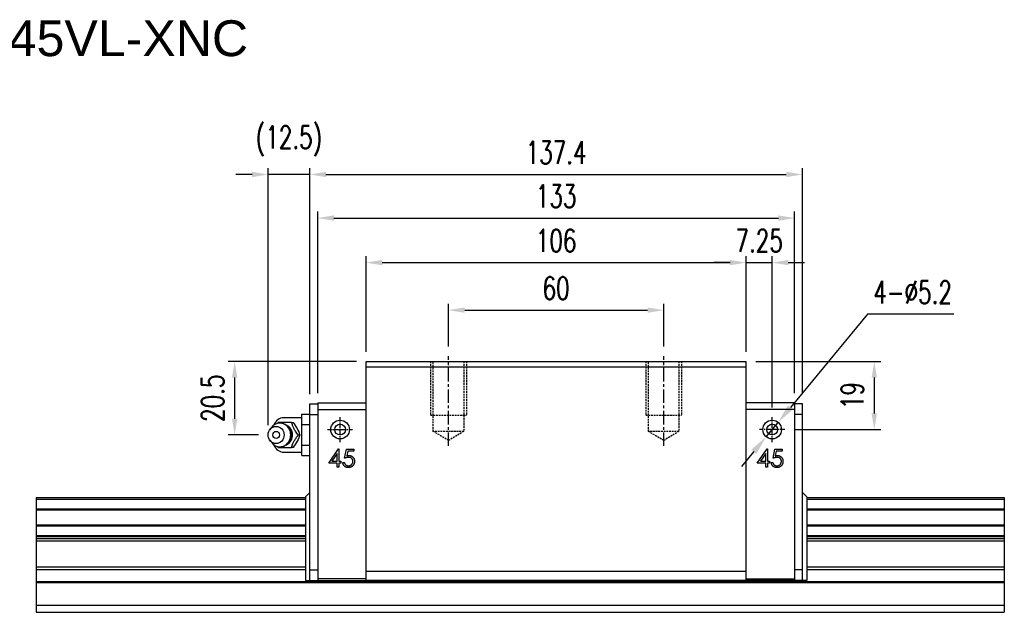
# Model space of a CAD drawing. Header units: millimetres. Extents: x 108 to 570, y 175 to 342.
# Tile 2 of 2: x 295 to 570, y 177 to 342. Entities that reach past the tile are written whole.
import ezdxf

# ---------------------------------------------------------------- set-up
doc = ezdxf.new("R2010")
doc.units = ezdxf.units.MM
doc.linetypes.add('CENTER', pattern=[2, 1.25, -0.25, 0.25, -0.25])
doc.linetypes.add('DASHED', pattern=[0.75, 0.5, -0.25])
for name, color, linetype in [('2', 7, 'Continuous'), ('DIM', 4, 'Continuous'), ('HID', 2, 'DASHED'), ('OUT', 3, 'Continuous'), ('中心線', 1, 'CENTER')]:
    doc.layers.add(name, color=color, linetype=linetype)
doc.styles.add('DIM-7', font='SIMPLEX.shx', dxfattribs={"width": 0.7, "bigfont": 'chineset.shx'})
doc.styles.get("Standard").update_dxf_attribs({"font": 'arial.ttf'})
doc.dimstyles.new('CNS', dxfattribs={"dimscale": 0.56, "dimtxt": 3.5, "dimasz": 2.5, "dimexe": 1, "dimexo": 1.5, "dimgap": 0.09, "dimtad": 0, "dimdsep": 46, "dimtxsty": 'DIM-7', "dimcen": 0.09, "dimclrd": 4, "dimclre": 4, "dimclrt": 4, "dimadec": 0, "dimazin": 0, "dimtfac": 1, "dimtix": 1, "dimtmove": 2, "dimatfit": 3, "dimfxl": 1, "dimtvp": 0.971429, "dimtolj": 1, "dimarcsym": 0})
doc.dimstyles.new('CNS孔位1', dxfattribs={"dimtxt": 3.5, "dimasz": 3, "dimexe": 1, "dimexo": 1, "dimtad": 0, "dimtoh": 1, "dimdsep": 46, "dimtxsty": 'DIM-7', "dimcen": 0, "dimclrd": 4, "dimclre": 4, "dimclrt": 4, "dimadec": 0, "dimazin": 0, "dimtfac": 1, "dimtmove": 0, "dimatfit": 3, "dimfxl": 1, "dimtvp": 0.971429, "dimtolj": 1, "dimarcsym": 0})

# ---------------------------------------------------------------- blocks, each defined once
blk = doc.blocks.new('*D55')
at = {"layer": 'DEFPOINTS', "color": 0}
for p in [(511.15, 286.88), (378.16, 235.35), (511.15, 235.35)]:
    blk.add_point(p, dxfattribs=at)
at = {"layer": 'DIM', "color": 4, "lineweight": -2}
for p, q in [((378.16, 238.05), (378.16, 288.68)), ((511.15, 238.05), (511.15, 288.68)), ((382.66, 286.88), (506.65, 286.88))]:
    blk.add_line(p, q, dxfattribs=at)
at = {"layer": 'DIM', "color": 4}
for points in [[(382.66, 287.63), (382.66, 286.13), (378.16, 286.88)], [(506.65, 287.63), (506.65, 286.13), (511.15, 286.88)]]:
    blk.add_solid(points, dxfattribs=at)
at = {"layer": 'DIM', "color": 4, "insert": (444.65, 293), "char_height": 6.3, "attachment_point": 5, "style": 'DIM-7'}
blk.add_mtext('\\A1;133', dxfattribs=at)
blk = doc.blocks.new('*D56')
at = {"layer": 'DEFPOINTS', "color": 0}
for p in [(364.34, 299.05), (375.96, 235.05), (364.34, 226.35)]:
    blk.add_point(p, dxfattribs=at)
at = {"layer": 'DIM', "color": 4, "lineweight": -2}
for p, q in [((364.34, 229.05), (364.34, 300.85)), ((375.96, 237.75), (375.96, 300.85)), ((359.84, 299.05), (355.34, 299.05)), ((375.96, 299.05), (364.34, 299.05)), ((380.46, 299.05), (384.96, 299.05))]:
    blk.add_line(p, q, dxfattribs=at)
at = {"layer": 'DIM', "color": 4}
for points in [[(359.84, 299.8), (359.84, 298.3), (364.34, 299.05)], [(380.46, 299.8), (380.46, 298.3), (375.96, 299.05)]]:
    blk.add_solid(points, dxfattribs=at)
at = {"layer": 'DIM', "color": 4, "insert": (370.15, 308.38), "char_height": 6.3, "attachment_point": 5, "style": 'DIM-7'}
blk.add_mtext('\\A1;(12.5)', dxfattribs=at)
blk = doc.blocks.new('*D49')
at = {"layer": 'DEFPOINTS', "color": 0}
for p in [(391.65, 246.85), (354.99, 226.35), (364.34, 226.35)]:
    blk.add_point(p, dxfattribs=at)
at = {"layer": 'DIM', "color": 4, "lineweight": -2}
for p, q in [((388.95, 246.85), (353.19, 246.85)), ((354.99, 242.35), (354.99, 230.85)), ((361.64, 226.35), (353.19, 226.35))]:
    blk.add_line(p, q, dxfattribs=at)
at = {"layer": 'DIM', "color": 4}
for points in [[(354.24, 242.35), (355.74, 242.35), (354.99, 246.85)], [(354.24, 230.85), (355.74, 230.85), (354.99, 226.35)]]:
    blk.add_solid(points, dxfattribs=at)
at = {"layer": 'DIM', "color": 4, "insert": (348.87, 236.6), "char_height": 6.3, "attachment_point": 5, "rotation": 90, "style": 'DIM-7'}
blk.add_mtext('\\A1;20.5', dxfattribs=at)
blk = doc.blocks.new('*D57')
at = {"layer": 'DEFPOINTS', "color": 0}
for p in [(497.65, 274.45), (391.65, 246.85), (497.65, 246.85)]:
    blk.add_point(p, dxfattribs=at)
at = {"layer": 'DIM', "color": 4, "lineweight": -2}
for p, q in [((391.65, 249.55), (391.65, 276.25)), ((497.65, 249.55), (497.65, 276.25)), ((396.15, 274.45), (493.15, 274.45))]:
    blk.add_line(p, q, dxfattribs=at)
at = {"layer": 'DIM', "color": 4}
for points in [[(396.15, 275.2), (396.15, 273.7), (391.65, 274.45)], [(493.15, 275.2), (493.15, 273.7), (497.65, 274.45)]]:
    blk.add_solid(points, dxfattribs=at)
at = {"layer": 'DIM', "color": 4, "insert": (444.65, 280.57), "char_height": 6.3, "attachment_point": 5, "style": 'DIM-7'}
blk.add_mtext('\\A1;106', dxfattribs=at)
blk = doc.blocks.new('*D58')
at = {"layer": 'DEFPOINTS', "color": 0}
for p in [(504.9, 274.45), (497.65, 246.85), (504.9, 231.35)]:
    blk.add_point(p, dxfattribs=at)
at = {"layer": 'DIM', "color": 4, "lineweight": -2}
for p, q in [((497.65, 249.55), (497.65, 276.25)), ((504.9, 234.05), (504.9, 276.25)), ((493.15, 274.45), (488.65, 274.45)), ((497.65, 274.45), (504.9, 274.45)), ((509.4, 274.45), (513.9, 274.45))]:
    blk.add_line(p, q, dxfattribs=at)
at = {"layer": 'DIM', "color": 4}
for points in [[(493.15, 275.2), (493.15, 273.7), (497.65, 274.45)], [(509.4, 275.2), (509.4, 273.7), (504.9, 274.45)]]:
    blk.add_solid(points, dxfattribs=at)
at = {"layer": 'DIM', "color": 4, "insert": (501.28, 280.57), "char_height": 6.3, "attachment_point": 5, "style": 'DIM-7'}
blk.add_mtext('\\A1;7.25', dxfattribs=at)
blk = doc.blocks.new('*D59')
at = {"layer": 'DEFPOINTS', "color": 0}
for p in [(474.65, 261.18), (414.65, 248.35), (474.65, 248.35)]:
    blk.add_point(p, dxfattribs=at)
at = {"layer": 'DIM', "color": 4, "lineweight": -2}
for p, q in [((414.65, 251.05), (414.65, 262.98)), ((419.15, 261.18), (470.15, 261.18)), ((474.65, 251.05), (474.65, 262.98))]:
    blk.add_line(p, q, dxfattribs=at)
at = {"layer": 'DIM', "color": 4}
for points in [[(419.15, 261.93), (419.15, 260.43), (414.65, 261.18)], [(470.15, 261.93), (470.15, 260.43), (474.65, 261.18)]]:
    blk.add_solid(points, dxfattribs=at)
at = {"layer": 'DIM', "color": 4, "insert": (444.65, 267.3), "char_height": 6.3, "attachment_point": 5, "style": 'DIM-7'}
blk.add_mtext('\\A1;60', dxfattribs=at)
blk = doc.blocks.new('*D60')
at = {"layer": 'DEFPOINTS', "color": 0}
for p in [(497.65, 246.85), (508.4, 227.85), (533.39, 227.85)]:
    blk.add_point(p, dxfattribs=at)
at = {"layer": 'DIM', "color": 4, "lineweight": -2}
for p, q in [((500.35, 246.85), (535.19, 246.85)), ((533.39, 242.35), (533.39, 232.35)), ((511.1, 227.85), (535.19, 227.85))]:
    blk.add_line(p, q, dxfattribs=at)
at = {"layer": 'DIM', "color": 4}
for points in [[(532.64, 242.35), (534.14, 242.35), (533.39, 246.85)], [(532.64, 232.35), (534.14, 232.35), (533.39, 227.85)]]:
    blk.add_solid(points, dxfattribs=at)
at = {"layer": 'DIM', "color": 4, "insert": (527.27, 237.35), "char_height": 6.3, "attachment_point": 5, "rotation": 90, "style": 'DIM-7'}
blk.add_mtext('\\A1;19', dxfattribs=at)
blk = doc.blocks.new('*D54')
at = {"layer": 'DEFPOINTS', "color": 0}
for p in [(513.35, 299.05), (375.96, 235.05), (513.35, 235.05)]:
    blk.add_point(p, dxfattribs=at)
at = {"layer": 'DIM', "color": 4, "lineweight": -2}
for p, q in [((375.96, 237.75), (375.96, 300.85)), ((513.35, 237.75), (513.35, 300.85)), ((380.46, 299.05), (508.85, 299.05))]:
    blk.add_line(p, q, dxfattribs=at)
at = {"layer": 'DIM', "color": 4}
for points in [[(380.46, 299.8), (380.46, 298.3), (375.96, 299.05)], [(508.85, 299.8), (508.85, 298.3), (513.35, 299.05)]]:
    blk.add_solid(points, dxfattribs=at)
at = {"layer": 'DIM', "color": 4, "insert": (444.65, 305.17), "char_height": 6.3, "attachment_point": 5, "style": 'DIM-7'}
blk.add_mtext('\\A1;137.4', dxfattribs=at)
blk = doc.blocks.new('*D61')
at = {"color": 4, "lineweight": -2}
for p, q in [((531.52, 260.05), (510, 234.02)), ((555.54, 260.05), (531.52, 260.05)), ((503.25, 225.85), (506.56, 229.86)), ((499.81, 221.69), (496.37, 217.52))]:
    blk.add_line(p, q, dxfattribs=at)
at = {"color": 4}
for points in [[(509.31, 234.59), (510.7, 233.44), (506.56, 229.86)], [(499.11, 222.26), (500.5, 221.11), (503.25, 225.85)]]:
    blk.add_solid(points, dxfattribs=at)
at = {"layer": 'DEFPOINTS', "color": 0}
for p in [(506.56, 229.86), (503.25, 225.85)]:
    blk.add_point(p, dxfattribs=at)
at = {"color": 4, "insert": (544.09, 266.17), "char_height": 6.3, "attachment_point": 5, "style": 'DIM-7'}
blk.add_mtext('\\A1;4-∅5.2', dxfattribs=at)

msp = doc.modelspace()

# ---------------------------------------------------------------- linework, layer by layer
at = {"layer": '2', "color": 3, "linetype": 'Continuous'}
for p, q in [((378.155, 235.351), (391.655, 235.351)), ((378.155, 235.351), (378.155, 185.751)), ((378.155, 233.451), (391.655, 233.451)), ((511.154, 235.351), (497.655, 235.351)), ((511.154, 233.451), (497.655, 233.451)), ((511.154, 235.351), (511.154, 185.751)), ((299.655, 208.851), (374.755, 208.851)), ((299.655, 208.851), (299.655, 176.851)), ((514.554, 208.851), (569.655, 208.851)), ((569.655, 208.851), (569.655, 176.851)), ((299.655, 208.427), (374.755, 208.427)), ((514.554, 208.427), (569.655, 208.427)), ((299.655, 205.715), (374.755, 205.715)), ((299.655, 205.421), (374.755, 205.421)), ((514.554, 205.715), (569.655, 205.715)), ((514.554, 205.421), (569.655, 205.421)), ((299.655, 201.281), (374.755, 201.281)), ((299.655, 200.988), (374.755, 200.988)), ((514.554, 201.281), (569.655, 201.281)), ((514.554, 200.988), (569.655, 200.988)), ((299.655, 198.276), (374.755, 198.276)), ((299.655, 197.998), (374.755, 197.998)), ((514.554, 198.276), (569.655, 198.276)), ((514.554, 197.998), (569.655, 197.998)), ((299.655, 197.497), (374.755, 197.497)), ((299.655, 196.79), (374.755, 196.79)), ((514.554, 197.497), (569.655, 197.497)), ((514.554, 196.79), (569.655, 196.79)), ((299.655, 189.516), (374.755, 189.516)), ((514.554, 189.516), (569.655, 189.516)), ((299.655, 188.809), (374.755, 188.809)), ((514.554, 188.809), (569.655, 188.809)), ((299.655, 185.498), (569.655, 185.498)), ((299.655, 185.144), (569.655, 185.144)), ((391.655, 186.151), (378.155, 186.151)), ((378.155, 185.751), (391.655, 185.751)), ((497.655, 186.151), (511.154, 186.151)), ((511.154, 185.751), (497.655, 185.751)), ((299.655, 178.851), (569.655, 178.851)), ((299.655, 176.851), (569.655, 176.851))]:
    msp.add_line(p, q, dxfattribs=at)
at = {"layer": 'HID', "color": 6}
for p, q in [((409.655, 246.851), (409.655, 231.851)), ((419.655, 246.851), (419.655, 231.851)), ((469.655, 246.851), (469.655, 231.851)), ((479.655, 246.851), (479.655, 231.851)), ((409.655, 231.851), (419.655, 231.851)), ((469.655, 231.851), (479.655, 231.851))]:
    msp.add_line(p, q, dxfattribs=at)
at = {"layer": 'HID'}
for p, q in [((410.405, 227.351), (410.405, 246.851)), ((418.905, 246.851), (418.905, 227.351)), ((470.405, 227.351), (470.405, 246.851)), ((478.905, 246.851), (478.905, 227.351)), ((414.655, 224.798), (410.405, 227.351)), ((418.905, 227.351), (410.405, 227.351)), ((418.905, 227.351), (414.655, 224.798)), ((474.655, 224.798), (470.405, 227.351)), ((478.905, 227.351), (470.405, 227.351)), ((478.905, 227.351), (474.655, 224.798))]:
    msp.add_line(p, q, dxfattribs=at)
at = {"layer": 'OUT'}
for p, q in [((391.655, 185.751), (391.655, 246.851)), ((391.655, 246.851), (497.655, 246.851)), ((497.655, 245.301), (391.655, 245.301)), ((497.655, 185.751), (497.655, 246.851)), ((375.955, 235.051), (378.155, 235.051)), ((375.955, 185.751), (375.955, 235.051)), ((513.354, 235.051), (511.154, 235.051)), ((513.354, 185.751), (513.354, 235.051)), ((375.955, 232.051), (378.155, 232.051)), ((513.354, 232.051), (511.154, 232.051)), ((374.755, 209.118), (375.955, 210.318)), ((374.755, 209.118), (374.755, 185.751)), ((514.554, 209.118), (513.354, 210.318)), ((514.554, 209.118), (514.554, 185.751)), ((375.955, 188.751), (378.155, 188.751)), ((497.655, 188.251), (391.655, 188.251)), ((513.354, 188.751), (511.154, 188.751)), ((374.755, 185.751), (378.155, 185.751)), ((497.655, 185.751), (391.655, 185.751)), ((514.554, 185.751), (511.154, 185.751))]:
    msp.add_line(p, q, dxfattribs=at)
at = {"layer": 'OUT', "color": 3, "linetype": 'Continuous'}
for p, q in [((373.755, 231.151), (368.755, 231.151)), ((373.755, 229.238), (373.755, 232.125)), ((373.755, 232.125), (375.955, 232.125)), ((365.135, 228.31), (364.771, 227.776)), ((373.755, 223.465), (373.755, 229.238)), ((373.755, 229.238), (375.955, 229.238)), ((364.771, 224.927), (365.135, 224.392)), ((373.755, 220.578), (373.755, 223.465)), ((373.755, 223.465), (375.955, 223.465)), ((368.755, 221.551), (373.755, 221.551)), ((373.755, 220.578), (375.955, 220.578))]:
    msp.add_line(p, q, dxfattribs=at)
at = {"layer": 'OUT', "linetype": 'Continuous', "lineweight": 25}
for p, q in [((382.905, 227.851), (385.905, 227.851)), ((506.404, 227.851), (503.404, 227.851)), ((381.251, 218.505), (383.981, 222.48)), ((383.981, 222.48), (384.072, 222.48)), ((384.072, 222.48), (384.072, 219.018)), ((500.75, 218.505), (503.48, 222.48)), ((503.48, 222.48), (503.571, 222.48)), ((503.571, 222.48), (503.571, 219.018)), ((383.623, 221.19), (382.133, 219.018)), ((383.623, 219.018), (383.623, 221.19)), ((385.674, 219.851), (386.187, 222.351)), ((386.187, 222.351), (388.239, 222.351)), ((386.538, 221.839), (386.268, 220.523)), ((388.239, 221.839), (386.538, 221.839)), ((388.239, 222.351), (388.239, 221.839)), ((503.122, 221.19), (501.632, 219.018)), ((503.122, 219.018), (503.122, 221.19)), ((505.173, 219.851), (505.686, 222.351)), ((505.686, 222.351), (507.738, 222.351)), ((506.037, 221.839), (505.767, 220.523)), ((507.738, 221.839), (506.037, 221.839)), ((507.738, 222.351), (507.738, 221.839)), ((383.623, 218.505), (381.251, 218.505)), ((382.133, 219.018), (383.623, 219.018)), ((383.623, 217.351), (383.623, 218.505)), ((384.072, 217.351), (383.623, 217.351)), ((384.072, 219.018), (384.649, 219.018)), ((384.072, 218.505), (384.072, 217.351)), ((384.649, 218.505), (384.072, 218.505)), ((384.649, 219.018), (384.649, 218.505)), ((385.162, 218.633), (385.61, 218.633)), ((503.122, 218.505), (500.75, 218.505)), ((501.632, 219.018), (503.122, 219.018)), ((503.122, 217.351), (503.122, 218.505)), ((503.571, 217.351), (503.122, 217.351)), ((503.571, 219.018), (504.148, 219.018)), ((503.571, 218.505), (503.571, 217.351)), ((504.148, 218.505), (503.571, 218.505)), ((504.148, 219.018), (504.148, 218.505)), ((504.661, 218.633), (505.109, 218.633))]:
    msp.add_line(p, q, dxfattribs=at)
for centre, radius in [((384.405, 227.851), 2.6), ((384.405, 227.851), 1.5), ((504.904, 227.851), 2.6), ((504.904, 227.851), 1.5)]:
    msp.add_circle(centre, radius, dxfattribs=at)
at = {"layer": 'OUT', "color": 3, "linetype": 'Continuous'}
for centre, start, end in [((368.755, 228.151), 89.99998, 161.42204), ((368.755, 224.551), 198.57796, 270.00002)]:
    msp.add_arc(centre, 3, start, end, dxfattribs=at)
for major_axis in [(0, -2.4), (0, -1)]:
    msp.add_ellipse((366.556, 226.351), major_axis=major_axis, ratio=0.9238797, dxfattribs=at)
for centre, major_axis, start_param, end_param in [((367.589, 226.351), (0, -3.3), 3.1415926, 4.0769035), ((367.589, 226.351), (0, 3.3), 3.1415924, 6.2831851), ((368.404, 226.351), (0, 2.962), 3.5501962, 5.9235712), ((367.589, 226.351), (0, 3.3), 2.2063797, 3.1415927)]:
    msp.add_ellipse(centre, major_axis=major_axis, ratio=0.9238797, start_param=start_param, end_param=end_param, dxfattribs=at)
for points, degree in [([(367.146, 229.851), (367.063, 229.743), (366.979, 229.634), (366.897, 229.524)], 3), ([(367.704, 229.641), (367.671, 229.641), (367.638, 229.64), (367.605, 229.638)], 3), ([(370.879, 229.851), (371.294, 229.851)], 1), ([(372.746, 226.351), (373.161, 226.351)], 1), ([(366.916, 223.153), (366.992, 223.051), (367.069, 222.951), (367.146, 222.851)], 3), ([(371.294, 222.851), (370.879, 222.851)], 1)]:
    msp.add_open_spline(points, degree=degree, dxfattribs=at)
for points, knots in [([(370.879, 229.851), (370.161, 229.851), (369.392, 229.851), (368.085, 229.851), (367.598, 229.851), (367.146, 229.851)], [0, 0, 0, 0, 0.5, 0.5, 1, 1, 1, 1]), ([(370.889, 226.351), (370.889, 226.545), (370.855, 226.934), (370.698, 227.509), (370.436, 228.056), (370.077, 228.548), (369.631, 228.967), (369.118, 229.297), (368.555, 229.524), (368.11, 229.623), (367.862, 229.638), (367.813, 229.64)], [0, 0, 0, 0, 0.1161521, 0.236808, 0.3586102, 0.4812048, 0.6041259, 0.7268773, 0.8490241, 0.9702519, 1, 1, 1, 1]), ([(372.746, 226.351), (372.481, 226.697), (372.213, 227.052), (371.796, 227.681), (371.636, 227.949), (371.367, 228.477), (371.256, 228.739), (371.052, 229.285), (370.963, 229.571), (370.879, 229.851)], [0, 0, 0, 0, 0.316279, 0.316279, 0.5305075, 0.5305075, 0.7443494, 0.7443494, 1, 1, 1, 1]), ([(371.294, 229.851), (371.707, 229.304), (372.105, 228.719), (372.758, 227.497), (372.989, 226.902), (373.161, 226.352)], [0, 0, 0, 0, 0.5, 0.5, 1, 1, 1, 1]), ([(367.609, 223.059), (367.776, 223.056), (368.136, 223.08), (368.678, 223.219), (369.212, 223.458), (369.692, 223.787), (370.106, 224.192), (370.444, 224.663), (370.694, 225.186), (370.853, 225.756), (370.888, 226.148), (370.889, 226.351)], [0, 0, 0, 0, 0.0964375, 0.2102198, 0.3230723, 0.435208, 0.5469102, 0.658516, 0.7703944, 0.882914, 1, 1, 1, 1]), ([(370.879, 222.851), (370.983, 223.197), (371.093, 223.552), (371.348, 224.181), (371.474, 224.449), (371.767, 224.977), (371.936, 225.239), (372.315, 225.785), (372.531, 226.071), (372.746, 226.351)], [0, 0, 0, 0, 0.316279, 0.316279, 0.5305075, 0.5305075, 0.7443494, 0.7443494, 1, 1, 1, 1]), ([(373.161, 226.351), (372.99, 225.804), (372.763, 225.219), (372.113, 223.997), (371.709, 223.402), (371.294, 222.852)], [0, 0, 0, 0, 0.5, 0.5, 1, 1, 1, 1]), ([(367.146, 222.851), (367.605, 222.851), (368.099, 222.851), (369.448, 222.851), (370.171, 222.851), (370.879, 222.851)], [0, 0, 0, 0, 0.5, 0.5, 1, 1, 1, 1])]:
    msp.add_open_spline(points, degree=3, knots=knots, dxfattribs=at)
at = {"layer": 'OUT', "linetype": 'Continuous', "lineweight": 25}
for points, knots in [([(386.776, 220.108), (386.737, 220.107), (386.657, 220.105), (386.535, 220.093), (386.406, 220.072), (386.271, 220.044), (386.13, 220.008), (385.983, 219.964), (385.83, 219.911), (385.727, 219.872), (385.674, 219.851)], [0, 0, 0, 0, 0.102203, 0.2110233, 0.3250997, 0.4465021, 0.5737877, 0.7089007, 0.8503579, 1, 1, 1, 1]), ([(386.268, 220.523), (386.321, 220.538), (386.424, 220.566), (386.575, 220.598), (386.719, 220.617), (386.812, 220.619), (386.857, 220.621)], [0, 0, 0, 0, 0.2750684, 0.5329015, 0.7739735, 1, 1, 1, 1]), ([(387.982, 219.004), (387.981, 219.044), (387.979, 219.123), (387.964, 219.237), (387.938, 219.346), (387.902, 219.449), (387.856, 219.547), (387.799, 219.639), (387.732, 219.724), (387.654, 219.803), (387.57, 219.875), (387.476, 219.937), (387.376, 219.989), (387.27, 220.034), (387.156, 220.067), (387.035, 220.091), (386.908, 220.105), (386.821, 220.107), (386.776, 220.108)], [0, 0, 0, 0, 0.0653514, 0.127916, 0.1883602, 0.2472161, 0.3056301, 0.3637698, 0.4226609, 0.4826873, 0.5433002, 0.604118, 0.6649649, 0.7274135, 0.7914676, 0.8580554, 0.9270368, 1, 1, 1, 1]), ([(386.857, 220.621), (386.913, 220.619), (387.023, 220.617), (387.184, 220.594), (387.337, 220.558), (387.483, 220.508), (387.621, 220.444), (387.751, 220.364), (387.874, 220.27), (387.988, 220.163), (388.092, 220.044), (388.183, 219.917), (388.26, 219.782), (388.322, 219.638), (388.372, 219.486), (388.405, 219.326), (388.427, 219.158), (388.43, 219.043), (388.431, 218.985)], [0, 0, 0, 0, 0.0658076, 0.1293943, 0.1908941, 0.2512811, 0.310815, 0.370371, 0.4307683, 0.4928813, 0.5551039, 0.6160671, 0.677256, 0.7382598, 0.8007621, 0.8647776, 0.9310453, 1, 1, 1, 1]), ([(506.275, 220.108), (506.236, 220.107), (506.156, 220.105), (506.034, 220.093), (505.905, 220.072), (505.77, 220.044), (505.629, 220.008), (505.482, 219.964), (505.329, 219.911), (505.226, 219.872), (505.173, 219.851)], [0, 0, 0, 0, 0.102203, 0.2110233, 0.3250997, 0.4465021, 0.5737877, 0.7089007, 0.8503579, 1, 1, 1, 1]), ([(505.767, 220.523), (505.82, 220.538), (505.923, 220.566), (506.074, 220.598), (506.218, 220.617), (506.311, 220.619), (506.356, 220.621)], [0, 0, 0, 0, 0.2750684, 0.5329015, 0.7739735, 1, 1, 1, 1]), ([(507.481, 219.004), (507.48, 219.044), (507.478, 219.123), (507.463, 219.237), (507.437, 219.346), (507.401, 219.449), (507.355, 219.547), (507.298, 219.639), (507.231, 219.724), (507.153, 219.803), (507.069, 219.875), (506.975, 219.937), (506.875, 219.989), (506.769, 220.034), (506.655, 220.067), (506.534, 220.091), (506.407, 220.105), (506.32, 220.107), (506.275, 220.108)], [0, 0, 0, 0, 0.0653514, 0.127916, 0.1883602, 0.2472161, 0.3056301, 0.3637698, 0.4226609, 0.4826873, 0.5433002, 0.604118, 0.6649649, 0.7274135, 0.7914676, 0.8580554, 0.9270368, 1, 1, 1, 1]), ([(506.356, 220.621), (506.412, 220.619), (506.522, 220.617), (506.683, 220.594), (506.836, 220.558), (506.982, 220.508), (507.12, 220.444), (507.25, 220.364), (507.373, 220.27), (507.487, 220.163), (507.591, 220.044), (507.682, 219.917), (507.759, 219.782), (507.821, 219.638), (507.871, 219.486), (507.904, 219.326), (507.926, 219.158), (507.929, 219.043), (507.93, 218.985)], [0, 0, 0, 0, 0.0658076, 0.1293943, 0.1908941, 0.2512811, 0.310815, 0.370371, 0.4307683, 0.4928813, 0.5551039, 0.6160671, 0.677256, 0.7382598, 0.8007621, 0.8647776, 0.9310453, 1, 1, 1, 1]), ([(386.687, 217.223), (386.637, 217.224), (386.539, 217.226), (386.396, 217.246), (386.257, 217.276), (386.126, 217.319), (386, 217.374), (385.88, 217.443), (385.765, 217.522), (385.659, 217.615), (385.56, 217.716), (385.472, 217.826), (385.393, 217.943), (385.325, 218.067), (385.267, 218.198), (385.222, 218.337), (385.185, 218.482), (385.169, 218.583), (385.162, 218.633)], [0, 0, 0, 0, 0.0654211, 0.1287084, 0.1902361, 0.2507244, 0.3106372, 0.3707664, 0.4316147, 0.493523, 0.5558835, 0.6173424, 0.678668, 0.7407114, 0.8029854, 0.8668026, 0.9323472, 1, 1, 1, 1]), ([(385.61, 218.633), (385.621, 218.586), (385.643, 218.494), (385.689, 218.365), (385.746, 218.251), (385.814, 218.148), (385.895, 218.059), (385.987, 217.98), (386.09, 217.908), (386.205, 217.848), (386.326, 217.797), (386.453, 217.763), (386.582, 217.74), (386.669, 217.737), (386.713, 217.736)], [0, 0, 0, 0, 0.0946873, 0.1819942, 0.2643769, 0.3421799, 0.4186176, 0.4965091, 0.5773691, 0.6615106, 0.7467326, 0.831258, 0.9152056, 1, 1, 1, 1]), ([(388.431, 218.985), (388.43, 218.944), (388.428, 218.863), (388.418, 218.743), (388.4, 218.625), (388.375, 218.51), (388.343, 218.398), (388.304, 218.288), (388.256, 218.181), (388.204, 218.076), (388.145, 217.976), (388.08, 217.882), (388.01, 217.794), (387.936, 217.711), (387.856, 217.635), (387.771, 217.565), (387.681, 217.5), (387.586, 217.443), (387.487, 217.39), (387.383, 217.346), (387.277, 217.308), (387.166, 217.277), (387.052, 217.253), (386.933, 217.236), (386.811, 217.224), (386.729, 217.224), (386.687, 217.223)], [0, 0, 0, 0, 0.0440145, 0.0874341, 0.1301184, 0.1725537, 0.2145548, 0.2562981, 0.2984382, 0.340849, 0.3827152, 0.423924, 0.4642462, 0.5040737, 0.5438619, 0.5835667, 0.6230943, 0.6632291, 0.7035513, 0.7439379, 0.7845413, 0.8257501, 0.8677574, 0.9107452, 0.9549144, 1, 1, 1, 1]), ([(386.713, 217.736), (386.756, 217.737), (386.84, 217.739), (386.964, 217.757), (387.084, 217.785), (387.198, 217.826), (387.309, 217.875), (387.413, 217.939), (387.515, 218.013), (387.61, 218.097), (387.697, 218.19), (387.773, 218.289), (387.837, 218.395), (387.891, 218.506), (387.932, 218.622), (387.961, 218.744), (387.979, 218.872), (387.981, 218.96), (387.982, 219.004)], [0, 0, 0, 0, 0.0642073, 0.1264247, 0.1876803, 0.2482164, 0.3083051, 0.369661, 0.4316986, 0.4959469, 0.559758, 0.6222954, 0.6839106, 0.7450924, 0.8067402, 0.8690866, 0.93329, 1, 1, 1, 1]), ([(506.186, 217.223), (506.136, 217.224), (506.038, 217.226), (505.895, 217.246), (505.756, 217.276), (505.625, 217.319), (505.499, 217.374), (505.379, 217.443), (505.264, 217.522), (505.158, 217.615), (505.059, 217.716), (504.971, 217.826), (504.892, 217.943), (504.824, 218.067), (504.766, 218.198), (504.721, 218.337), (504.684, 218.482), (504.669, 218.583), (504.661, 218.633)], [0, 0, 0, 0, 0.0654211, 0.1287084, 0.1902361, 0.2507244, 0.3106372, 0.3707664, 0.4316147, 0.493523, 0.5558835, 0.6173424, 0.678668, 0.7407114, 0.8029854, 0.8668026, 0.9323472, 1, 1, 1, 1]), ([(505.109, 218.633), (505.12, 218.586), (505.142, 218.494), (505.188, 218.365), (505.245, 218.251), (505.313, 218.148), (505.394, 218.059), (505.486, 217.98), (505.589, 217.908), (505.704, 217.848), (505.825, 217.797), (505.952, 217.763), (506.081, 217.74), (506.168, 217.737), (506.212, 217.736)], [0, 0, 0, 0, 0.0946873, 0.1819942, 0.2643769, 0.3421799, 0.4186176, 0.4965091, 0.5773691, 0.6615106, 0.7467326, 0.831258, 0.9152056, 1, 1, 1, 1]), ([(507.93, 218.985), (507.929, 218.944), (507.927, 218.863), (507.917, 218.743), (507.899, 218.625), (507.874, 218.51), (507.842, 218.398), (507.803, 218.288), (507.755, 218.181), (507.703, 218.076), (507.644, 217.976), (507.579, 217.882), (507.51, 217.794), (507.435, 217.711), (507.355, 217.635), (507.27, 217.565), (507.18, 217.5), (507.085, 217.443), (506.986, 217.39), (506.882, 217.346), (506.776, 217.308), (506.665, 217.277), (506.551, 217.253), (506.432, 217.236), (506.311, 217.224), (506.228, 217.224), (506.186, 217.223)], [0, 0, 0, 0, 0.0440145, 0.0874341, 0.1301184, 0.1725537, 0.2145548, 0.2562981, 0.2984382, 0.340849, 0.3827152, 0.423924, 0.4642462, 0.5040737, 0.5438619, 0.5835667, 0.6230943, 0.6632291, 0.7035513, 0.7439379, 0.7845413, 0.8257501, 0.8677574, 0.9107452, 0.9549144, 1, 1, 1, 1]), ([(506.212, 217.736), (506.255, 217.737), (506.339, 217.739), (506.463, 217.757), (506.583, 217.785), (506.697, 217.826), (506.808, 217.875), (506.913, 217.939), (507.014, 218.013), (507.109, 218.097), (507.196, 218.19), (507.272, 218.289), (507.336, 218.395), (507.39, 218.506), (507.431, 218.622), (507.46, 218.744), (507.478, 218.872), (507.48, 218.96), (507.481, 219.004)], [0, 0, 0, 0, 0.0642073, 0.1264247, 0.1876803, 0.2482164, 0.3083051, 0.369661, 0.4316986, 0.4959469, 0.559758, 0.6222954, 0.6839106, 0.7450924, 0.8067402, 0.8690866, 0.93329, 1, 1, 1, 1])]:
    msp.add_open_spline(points, degree=3, knots=knots, dxfattribs=at)
at = {"layer": '中心線', "ltscale": 3}
for p, q in [((414.655, 223.298), (414.655, 248.351)), ((474.655, 223.298), (474.655, 248.351))]:
    msp.add_line(p, q, dxfattribs=at)
at = {"layer": '中心線'}
for p, q in [((384.405, 224.351), (384.405, 231.351)), ((504.904, 224.351), (504.904, 231.351)), ((380.905, 227.851), (387.905, 227.851)), ((508.404, 227.851), (501.404, 227.851))]:
    msp.add_line(p, q, dxfattribs=at)

# ---------------------------------------------------------------- texts
at = {"insert": (262.486, 342.069), "char_height": 10, "width": 86.10856, "attachment_point": 1}
msp.add_mtext('SRH45VL-XNC', dxfattribs=at)

# ---------------------------------------------------------------- dimensions: what is measured, and where the dimension line sits
dim = msp.add_diameter_dim_2p(p1=(503.248, 225.847), p2=(506.561, 229.855), text='4-<>', dimstyle='CNS孔位1', override={"dimscale": 1.8})
dim.commit()
dim.dimension.update_dxf_attribs({"geometry": '*D61', "text_midpoint": (544.091, 260.049), "dimtype": 163})
at = {"layer": 'DIM'}
dim = msp.add_linear_dim(base=(364.338, 299.05), p1=(375.955, 235.051), p2=(364.338, 226.351), text='(12.5)', dimstyle='CNS', override={"dimscale": 1.8}, dxfattribs=at)
dim.commit()
dim.dimension.update_dxf_attribs({"geometry": '*D56', "text_midpoint": (370.147, 308.375)})
for base, p1, p2, angle, picture, middle in [((513.354, 299.05), (375.955, 235.051), (513.354, 235.051), 180, '*D54', (444.655, 305.17)), ((511.154, 286.877), (378.155, 235.351), (511.154, 235.351), 180, '*D55', (444.655, 292.997)), ((497.655, 274.448), (391.655, 246.851), (497.655, 246.851), 180, '*D57', (444.655, 280.568)), ((504.904, 274.448), (497.655, 246.851), (504.904, 231.351), 180, '*D58', (501.279, 280.568)), ((474.655, 261.176), (414.655, 248.351), (474.655, 248.351), 180, '*D59', (444.655, 267.296)), ((354.989, 226.351), (391.655, 246.851), (364.338, 226.351), 90, '*D49', (348.869, 236.601)), ((533.393, 227.851), (497.655, 246.851), (508.404, 227.851), 90, '*D60', (527.273, 237.351))]:
    dim = msp.add_linear_dim(base=base, p1=p1, p2=p2, angle=angle, dimstyle='CNS', override={"dimscale": 1.8}, dxfattribs=at)
    dim.commit()
    dim.dimension.update_dxf_attribs({"geometry": picture, "text_midpoint": middle})

doc.saveas('drawing.dxf')
